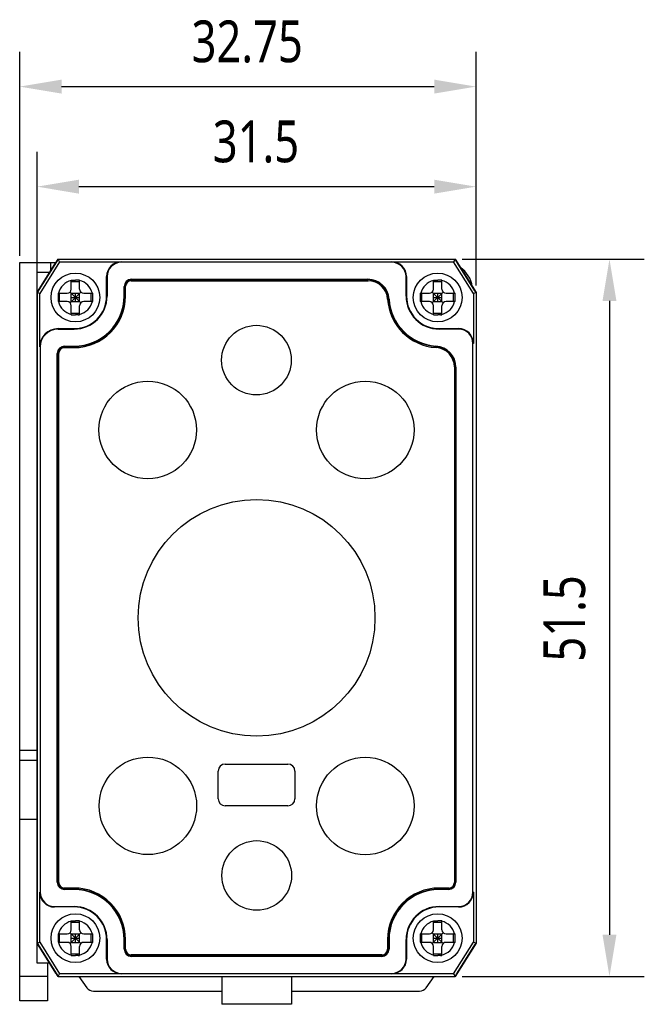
# Model space of a CAD drawing. Header units: millimetres. Extents: x 80 to 337, y 117 to 223.
# Tile 1 of 4: x 80 to 125, y 141 to 212. Entities that reach past the tile are written whole.
import ezdxf

# ---------------------------------------------------------------- set-up
doc = ezdxf.new("R2010")
doc.units = ezdxf.units.MM
doc.header["$LTSCALE"] = 23.1
doc.header["$PDMODE"] = 3
doc.header["$PDSIZE"] = 8
doc.layers.get('0').update_dxf_attribs({"linetype": 'CONTINUOUS'})
doc.layers.get('Defpoints').update_dxf_attribs({"linetype": 'CONTINUOUS'})
for name, color, linetype in [('000-ID2000X_DXF_DIMENSION', 7, 'CONTINUOUS'), ('DA-13-014413DXF_CONTINUOUS_LINE', 7, 'CONTINUOUS'), ('DE-11-107728DXF_CONTINUOUS_LINE', 7, 'CONTINUOUS'), ('DE-13-002784DXF_CONTINUOUS_LINE', 7, 'CONTINUOUS'), ('DE-13-002800DXF_CONTINUOUS_LINE', 7, 'CONTINUOUS'), ('DE-13-002801DXF_CONTINUOUS_LINE', 7, 'CONTINUOUS'), ('DE-13-002819DXF_CONTINUOUS_LINE', 7, 'CONTINUOUS'), ('DE-18-000293DXF_CONTINUOUS_LINE', 7, 'CONTINUOUS'), ('DE-18-000304DXF_CONTINUOUS_LINE', 7, 'CONTINUOUS'), ('DE-18-000305DXF_CONTINUOUS_LINE', 7, 'CONTINUOUS'), ('SC-PM2X10B_DXF_CONTINUOUS_LINE', 7, 'CONTINUOUS')]:
    doc.layers.add(name, color=color, linetype=linetype)
doc.styles.get("Standard").update_dxf_attribs({"font": 'Roboto-Regular.ttf', "width": 0.8})
doc.dimstyles.new('DIMSTYLE_1', dxfattribs={"dimtxt": 3, "dimasz": 3, "dimexe": 2.5, "dimexo": 0.5, "dimgap": 0.75, "dimtad": 1, "dimdsep": 46, "dimtxsty": 'STANDARD', "dimblk": '_FILLED', "dimblk1": '_FILLED', "dimblk2": '_FILLED', "dimcen": 0.09, "dimclrt": 3, "dimazin": 2, "dimtp": 0.3, "dimtm": 0.3, "dimtfac": 1, "dimtofl": 0, "dimtmove": 0, "dimatfit": 3, "dimldrblk": '_FILLED', "dimfxl": 1, "dimtolj": 1, "dimarcsym": 0})

# ---------------------------------------------------------------- blocks, each defined once
blk = doc.blocks.new('_FILLED')
at = {"color": 0, "linetype": 'ByBlock'}
blk.add_solid([(0, 0), (-1, 0.167), (-1, -0.167)], dxfattribs=at)
blk = doc.blocks.new('*D1')
at = {"layer": '000-ID2000X_DXF_DIMENSION', "color": 0, "lineweight": -2}
for p, q in [((80.451, 195.028), (80.451, 209.668)), ((113.201, 192.878), (113.201, 209.668)), ((83.451, 207.168), (110.201, 207.168))]:
    blk.add_line(p, q, dxfattribs=at)
at = {"layer": 'Defpoints', "color": 0}
for p in [(113.201, 207.168), (80.451, 194.528), (113.201, 192.378)]:
    blk.add_point(p, dxfattribs=at)
at = {"layer": '000-ID2000X_DXF_DIMENSION', "color": 0, "linetype": 'ByBlock', "lineweight": -2, "xscale": 3, "yscale": 3, "zscale": 3, "rotation": 180}
blk.add_blockref('_FILLED', (80.451, 207.168), dxfattribs=at)
at = {"layer": '000-ID2000X_DXF_DIMENSION', "color": 0, "linetype": 'ByBlock', "lineweight": -2, "xscale": 3, "yscale": 3, "zscale": 3}
blk.add_blockref('_FILLED', (113.201, 207.168), dxfattribs=at)
at = {"layer": '000-ID2000X_DXF_DIMENSION', "color": 3, "insert": (96.779, 211.918), "char_height": 3, "attachment_point": 2, "line_spacing_factor": 0.9}
blk.add_mtext('\\A1;32.75', dxfattribs=at)
blk = doc.blocks.new('*D2')
at = {"layer": '000-ID2000X_DXF_DIMENSION', "color": 0, "lineweight": -2}
for p, q in [((112.201, 194.778), (125.279, 194.778)), ((122.779, 191.778), (122.779, 146.278)), ((112.201, 143.278), (125.279, 143.278))]:
    blk.add_line(p, q, dxfattribs=at)
at = {"layer": 'Defpoints', "color": 0}
for p in [(111.701, 194.778), (111.701, 143.278), (122.779, 143.278)]:
    blk.add_point(p, dxfattribs=at)
at = {"layer": '000-ID2000X_DXF_DIMENSION', "color": 0, "linetype": 'ByBlock', "lineweight": -2, "xscale": 3, "yscale": 3, "zscale": 3}
for p, rotation in [((122.779, 194.778), 89.99999999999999), ((122.779, 143.278), 270)]:
    blk.add_blockref('_FILLED', p, dxfattribs=dict(at, rotation=rotation))
at = {"layer": '000-ID2000X_DXF_DIMENSION', "color": 3, "insert": (118.029, 168.984), "char_height": 3, "attachment_point": 2, "rotation": 90, "line_spacing_factor": 0.9}
blk.add_mtext('\\A1;51.5', dxfattribs=at)
blk = doc.blocks.new('*D10')
at = {"layer": '000-ID2000X_DXF_DIMENSION', "color": 0, "lineweight": -2}
for p, q in [((81.701, 192.878), (81.701, 202.484)), ((113.201, 192.878), (113.201, 202.484)), ((84.701, 199.984), (110.201, 199.984))]:
    blk.add_line(p, q, dxfattribs=at)
at = {"layer": 'Defpoints', "color": 0}
for p in [(113.201, 199.984), (81.701, 192.378), (113.201, 192.378)]:
    blk.add_point(p, dxfattribs=at)
at = {"layer": '000-ID2000X_DXF_DIMENSION', "color": 0, "linetype": 'ByBlock', "lineweight": -2, "xscale": 3, "yscale": 3, "zscale": 3, "rotation": 180}
blk.add_blockref('_FILLED', (81.701, 199.984), dxfattribs=at)
at = {"layer": '000-ID2000X_DXF_DIMENSION', "color": 0, "linetype": 'ByBlock', "lineweight": -2, "xscale": 3, "yscale": 3, "zscale": 3}
blk.add_blockref('_FILLED', (113.201, 199.984), dxfattribs=at)
at = {"layer": '000-ID2000X_DXF_DIMENSION', "color": 3, "insert": (97.407, 204.734), "char_height": 3, "attachment_point": 2, "line_spacing_factor": 0.9}
blk.add_mtext('\\A1;31.5', dxfattribs=at)

msp = doc.modelspace()

# ---------------------------------------------------------------- linework, layer by layer
at = {"layer": 'DA-13-014413DXF_CONTINUOUS_LINE', "color": 7}
for p, q in [((81.777, 192.5), (83.054, 194.543)), ((83.478, 194.778), (111.424, 194.778)), ((111.847, 194.543), (113.125, 192.5)), ((105.441, 193.308), (88.471, 193.308)), ((87.971, 192.808), (87.971, 192.128)), ((81.701, 192.235), (81.701, 145.822)), ((113.201, 192.235), (113.201, 145.822)), ((83.671, 188.508), (84.351, 188.508)), ((83.171, 150.048), (83.171, 188.008)), ((111.731, 150.048), (111.731, 187.018)), ((83.671, 149.548), (84.351, 149.548)), ((111.231, 149.548), (110.551, 149.548)), ((87.971, 145.928), (87.971, 145.248)), ((106.931, 145.248), (106.931, 145.928)), ((83.054, 143.513), (81.777, 145.557)), ((113.125, 145.557), (111.847, 143.513)), ((88.471, 144.748), (106.431, 144.748)), ((83.478, 143.278), (111.424, 143.278))]:
    msp.add_line(p, q, dxfattribs=at)
at = {"layer": 'DA-13-014413DXF_CONTINUOUS_LINE', "color": 4}
for p, q in [((88.384, 193.222), (88.471, 193.308)), ((92.591, 193.228), (92.671, 193.308)), ((96.791, 193.228), (96.871, 193.308)), ((100.991, 193.228), (101.071, 193.308)), ((105.191, 193.228), (105.271, 193.308)), ((87.971, 192.808), (88.057, 192.895)), ((107.064, 190.9), (107.124, 190.961)), ((109.094, 188.73), (109.153, 188.789)), ((83.171, 188.008), (83.257, 188.095)), ((83.584, 188.422), (83.671, 188.508)), ((111.648, 187.085), (111.724, 187.16)), ((83.171, 183.808), (83.251, 183.888)), ((111.651, 182.887), (111.731, 182.967)), ((83.171, 179.608), (83.251, 179.688)), ((111.651, 178.686), (111.731, 178.766)), ((83.171, 175.408), (83.251, 175.488)), ((111.651, 174.486), (111.731, 174.566)), ((83.171, 171.208), (83.251, 171.288)), ((111.651, 170.286), (111.731, 170.366)), ((83.171, 167.007), (83.251, 167.087)), ((111.651, 166.086), (111.731, 166.166)), ((83.171, 162.807), (83.251, 162.887)), ((111.651, 161.886), (111.731, 161.966)), ((83.171, 158.607), (83.251, 158.687)), ((111.651, 157.685), (111.731, 157.765)), ((83.171, 154.407), (83.251, 154.487)), ((111.651, 153.485), (111.731, 153.565)), ((83.171, 150.206), (83.251, 150.286)), ((86.203, 149.039), (86.26, 149.096)), ((87.916, 146.552), (87.983, 146.618)), ((90.313, 144.748), (90.393, 144.828)), ((94.513, 144.748), (94.593, 144.828)), ((98.714, 144.748), (98.794, 144.828)), ((102.914, 144.748), (102.994, 144.828))]:
    msp.add_line(p, q, dxfattribs=at)
at = {"layer": 'DA-13-014413DXF_CONTINUOUS_LINE', "color": 7}
for centre, radius, start, end in [((88.471, 192.808), 0.5, 90, 180), ((105.441, 191.808), 1.5, 3.58332, 90), ((84.351, 192.128), 3.62, 270, 360), ((110.551, 192.128), 3.62, 183.58332, 266.41668), ((83.671, 188.008), 0.5, 90, 180), ((110.231, 187.018), 1.5, 0, 86.41668), ((83.671, 150.048), 0.5, 180, 270), ((111.231, 150.048), 0.5, 270, 360), ((84.351, 145.928), 3.62, 0, 90), ((110.551, 145.928), 3.62, 90, 180), ((88.471, 145.248), 0.5, 180, 270), ((106.431, 145.248), 0.5, 270, 360)]:
    msp.add_arc(centre, radius, start, end, dxfattribs=at)
at = {"layer": 'DE-11-107728DXF_CONTINUOUS_LINE', "color": 7}
for p, q in [((80.451, 141.528), (80.451, 194.528)), ((80.451, 194.528), (83.044, 194.528)), ((80.451, 159.528), (81.701, 159.528)), ((82.451, 141.528), (80.451, 141.528))]:
    msp.add_line(p, q, dxfattribs=at)
at = {"layer": 'DE-11-107728DXF_CONTINUOUS_LINE', "color": 4}
for p, q in [((82.651, 194.528), (82.651, 193.898)), ((80.451, 158.814), (81.701, 158.814)), ((80.451, 154.571), (81.701, 154.571)), ((82.451, 143.286), (80.451, 143.286))]:
    msp.add_line(p, q, dxfattribs=at)
at = {"layer": 'DE-11-107728DXF_CONTINUOUS_LINE', "color": 3}
msp.add_line((82.451, 144.228), (82.451, 141.528), dxfattribs=at)
at = {"layer": 'DE-11-107728DXF_CONTINUOUS_LINE', "color": 7}
msp.add_arc((110.951, 192.528), 2, 8.12014, 55.89585, dxfattribs=at)
at = {"layer": 'DE-13-002784DXF_CONTINUOUS_LINE', "color": 7}
for p, q in [((84.692, 143.278), (85.269, 142.47)), ((109.628, 142.47), (110.205, 143.278)), ((85.757, 142.219), (94.951, 142.219)), ((99.951, 142.219), (109.14, 142.219))]:
    msp.add_line(p, q, dxfattribs=at)
for centre, start, end in [((85.757, 142.819), 215.53768, 270), ((109.14, 142.819), 270, 324.46232)]:
    msp.add_arc(centre, 0.6, start, end, dxfattribs=at)
at = {"layer": 'DE-13-002800DXF_CONTINUOUS_LINE', "color": 7}
for p, q in [((83.054, 194.543), (81.777, 192.5)), ((83.478, 194.778), (111.423, 194.778)), ((113.125, 192.5), (111.847, 194.543)), ((81.701, 192.235), (81.701, 145.822)), ((113.201, 192.235), (113.201, 145.822)), ((81.777, 145.557), (83.054, 143.513)), ((111.847, 143.513), (113.125, 145.557)), ((83.478, 143.278), (111.423, 143.278))]:
    msp.add_line(p, q, dxfattribs=at)
at = {"layer": 'DE-13-002801DXF_CONTINUOUS_LINE', "color": 7}
for p, q in [((83.201, 194.778), (81.701, 192.378)), ((83.201, 194.778), (111.701, 194.778)), ((113.201, 192.378), (111.701, 194.778)), ((81.701, 144.228), (81.701, 193.828)), ((82.607, 193.828), (81.701, 193.828)), ((113.201, 192.378), (113.201, 145.678)), ((81.701, 145.678), (83.201, 143.278)), ((111.701, 143.278), (113.201, 145.678)), ((82.607, 144.228), (81.701, 144.228)), ((83.201, 143.278), (111.701, 143.278)), ((94.951, 143.278), (94.951, 141.278)), ((99.951, 143.278), (99.951, 141.278)), ((99.951, 141.278), (94.951, 141.278))]:
    msp.add_line(p, q, dxfattribs=at)
at = {"layer": 'DE-13-002819DXF_CONTINUOUS_LINE', "color": 7}
for p, q in [((81.701, 192.378), (83.201, 194.778)), ((83.305, 194.59), (81.889, 192.324)), ((83.201, 194.778), (111.701, 194.778)), ((83.305, 194.59), (83.201, 194.778)), ((83.305, 194.59), (87.751, 194.59)), ((107.151, 194.556), (87.751, 194.556)), ((107.151, 194.59), (111.596, 194.59)), ((111.701, 194.778), (111.596, 194.59)), ((113.012, 192.324), (111.596, 194.59)), ((111.701, 194.778), (113.201, 192.378)), ((86.689, 192.128), (86.689, 193.528)), ((86.723, 193.528), (86.723, 192.128)), ((88.471, 193.335), (105.441, 193.335)), ((108.178, 192.128), (108.178, 193.528)), ((108.212, 193.528), (108.212, 192.128)), ((81.701, 192.378), (81.701, 145.678)), ((81.889, 192.324), (81.701, 192.378)), ((81.889, 188.478), (81.889, 192.324)), ((87.944, 192.128), (87.944, 192.808)), ((113.201, 192.378), (113.012, 192.324)), ((113.012, 192.324), (113.012, 188.728)), ((113.201, 192.378), (113.201, 145.678)), ((83.201, 189.79), (84.351, 189.79)), ((83.201, 189.756), (84.351, 189.756)), ((110.551, 189.79), (111.951, 189.79)), ((111.951, 189.756), (110.551, 189.756)), ((81.923, 188.478), (81.923, 149.328)), ((83.671, 188.535), (84.351, 188.535)), ((112.978, 149.328), (112.978, 188.728)), ((83.144, 150.048), (83.144, 188.008)), ((111.757, 187.018), (111.757, 150.048)), ((81.889, 145.732), (81.889, 149.328)), ((84.351, 149.522), (83.671, 149.522)), ((111.231, 149.522), (110.551, 149.522)), ((113.012, 149.328), (113.012, 145.732)), ((82.951, 148.301), (84.351, 148.301)), ((84.351, 148.267), (82.951, 148.267)), ((110.551, 148.301), (111.951, 148.301)), ((111.951, 148.267), (110.551, 148.267)), ((81.701, 145.678), (81.889, 145.732)), ((83.201, 143.278), (81.701, 145.678)), ((81.889, 145.732), (83.305, 143.467)), ((86.689, 144.528), (86.689, 145.928)), ((86.723, 145.928), (86.723, 144.528)), ((87.944, 145.248), (87.944, 145.928)), ((106.957, 145.928), (106.957, 145.248)), ((108.178, 144.528), (108.178, 145.928)), ((108.212, 145.928), (108.212, 144.528)), ((111.596, 143.467), (113.012, 145.732)), ((113.201, 145.678), (111.701, 143.278)), ((113.012, 145.732), (113.201, 145.678)), ((106.431, 144.722), (88.471, 144.722)), ((83.201, 143.278), (83.305, 143.467)), ((83.201, 143.278), (111.701, 143.278)), ((87.751, 143.467), (83.305, 143.467)), ((87.751, 143.501), (107.151, 143.501)), ((111.596, 143.467), (107.151, 143.467)), ((111.596, 143.467), (111.701, 143.278))]:
    msp.add_line(p, q, dxfattribs=at)
at = {"layer": 'DE-13-002819DXF_CONTINUOUS_LINE', "color": 4}
for p, q in [((87.751, 194.59), (87.751, 194.556)), ((107.151, 194.59), (107.151, 194.556)), ((86.689, 193.528), (86.723, 193.528)), ((88.471, 193.228), (88.471, 193.335)), ((88.471, 193.312), (105.441, 193.312)), ((105.441, 193.228), (105.441, 193.335)), ((108.212, 193.528), (108.178, 193.528)), ((88.051, 192.808), (87.944, 192.808)), ((87.967, 192.128), (87.967, 192.808)), ((86.723, 192.128), (86.689, 192.128)), ((87.944, 192.128), (88.051, 192.128)), ((106.858, 191.897), (106.964, 191.904)), ((108.178, 192.128), (108.212, 192.128)), ((83.201, 189.756), (83.201, 189.79)), ((84.351, 189.756), (84.351, 189.79)), ((110.551, 189.756), (110.551, 189.79)), ((111.951, 189.79), (111.951, 189.756)), ((81.923, 188.478), (81.889, 188.478)), ((83.671, 188.428), (83.671, 188.535)), ((83.671, 188.512), (84.351, 188.512)), ((84.351, 188.428), (84.351, 188.535)), ((110.319, 188.436), (110.326, 188.542)), ((113.012, 188.728), (112.978, 188.728)), ((83.144, 188.008), (83.251, 188.008)), ((83.167, 150.048), (83.167, 188.008)), ((111.651, 187.018), (111.757, 187.018)), ((111.734, 187.018), (111.734, 150.048)), ((83.251, 150.048), (83.144, 150.048)), ((111.651, 150.048), (111.757, 150.048)), ((81.889, 149.328), (81.923, 149.328)), ((83.671, 149.628), (83.671, 149.522)), ((84.351, 149.545), (83.671, 149.545)), ((84.351, 149.522), (84.351, 149.628)), ((110.551, 149.522), (110.551, 149.628)), ((111.231, 149.545), (110.551, 149.545)), ((111.231, 149.522), (111.231, 149.628)), ((113.012, 149.328), (112.978, 149.328)), ((82.951, 148.267), (82.951, 148.301)), ((84.351, 148.301), (84.351, 148.267)), ((110.551, 148.301), (110.551, 148.267)), ((111.951, 148.267), (111.951, 148.301)), ((86.723, 145.928), (86.689, 145.928)), ((87.944, 145.928), (88.051, 145.928)), ((87.967, 145.248), (87.967, 145.928)), ((106.851, 145.928), (106.957, 145.928)), ((106.934, 145.928), (106.934, 145.248)), ((108.178, 145.928), (108.212, 145.928)), ((88.051, 145.248), (87.944, 145.248)), ((106.851, 145.248), (106.957, 145.248)), ((86.689, 144.528), (86.723, 144.528)), ((88.471, 144.828), (88.471, 144.722)), ((106.431, 144.745), (88.471, 144.745)), ((106.431, 144.828), (106.431, 144.722)), ((108.212, 144.528), (108.178, 144.528)), ((87.751, 143.467), (87.751, 143.501)), ((107.151, 143.467), (107.151, 143.501))]:
    msp.add_line(p, q, dxfattribs=at)
at = {"layer": 'DE-13-002819DXF_CONTINUOUS_LINE', "color": 7}
for centre, radius, start, end in [((87.751, 193.528), 1.061, 90, 180), ((87.751, 193.528), 1.027, 90, 180), ((107.151, 193.528), 1.061, 0, 90), ((107.151, 193.528), 1.027, 0, 90), ((88.471, 192.808), 0.526, 90, 180), ((105.441, 191.808), 1.526, 3.58332, 90), ((84.351, 192.128), 3.594, 270, 360), ((84.351, 192.128), 2.373, 270, 360), ((84.351, 192.128), 2.339, 270, 360), ((110.551, 192.128), 3.594, 183.58332, 266.41668), ((110.551, 192.128), 2.373, 180, 270), ((110.551, 192.128), 2.339, 180, 270), ((83.201, 188.478), 1.311, 90, 180), ((83.201, 188.478), 1.277, 90, 180), ((111.951, 188.728), 1.061, 0, 90), ((111.951, 188.728), 1.027, 0, 90), ((83.671, 188.008), 0.526, 90, 180), ((110.231, 187.018), 1.526, 0, 86.41668), ((83.671, 150.048), 0.526, 180, 270), ((111.231, 150.048), 0.526, 270, 360), ((82.951, 149.328), 1.061, 180, 270), ((82.951, 149.328), 1.027, 180, 270), ((84.351, 145.928), 3.594, 0, 90), ((110.551, 145.928), 3.594, 90, 180), ((111.951, 149.328), 1.061, 270, 360), ((111.951, 149.328), 1.027, 270, 360), ((84.351, 145.928), 2.373, 0, 90), ((84.351, 145.928), 2.339, 0, 90), ((110.551, 145.928), 2.373, 90, 180), ((110.551, 145.928), 2.339, 90, 180), ((88.471, 145.248), 0.526, 180, 270), ((106.431, 145.248), 0.526, 270, 360), ((87.751, 144.528), 1.061, 180, 270), ((87.751, 144.528), 1.027, 180, 270), ((107.151, 144.528), 1.061, 270, 360), ((107.151, 144.528), 1.027, 270, 360)]:
    msp.add_arc(centre, radius, start, end, dxfattribs=at)
at = {"layer": 'DE-13-002819DXF_CONTINUOUS_LINE', "color": 4}
for centre, radius, start, end in [((88.471, 192.808), 0.503, 90, 180), ((105.441, 191.808), 1.503, 3.58332, 90), ((84.351, 192.128), 3.617, 270, 360), ((110.551, 192.128), 3.617, 183.58332, 266.41668), ((83.671, 188.008), 0.503, 90, 180), ((110.231, 187.018), 1.503, 0, 86.41668), ((83.671, 150.048), 0.503, 180, 270), ((111.231, 150.048), 0.503, 270, 360), ((84.351, 145.928), 3.617, 0, 90), ((110.551, 145.928), 3.617, 90, 180), ((88.471, 145.248), 0.503, 180, 270), ((106.431, 145.248), 0.503, 270, 360)]:
    msp.add_arc(centre, radius, start, end, dxfattribs=at)
at = {"layer": 'DE-18-000293DXF_CONTINUOUS_LINE', "color": 7}
for p, q in [((88.451, 193.228), (105.459, 193.228)), ((88.051, 192.128), (88.051, 192.828)), ((83.651, 188.428), (84.351, 188.428)), ((83.251, 150.028), (83.251, 188.028)), ((111.651, 187.037), (111.651, 150.028)), ((95.201, 158.528), (99.701, 158.528)), ((94.701, 156.028), (94.701, 158.028)), ((100.201, 158.028), (100.201, 156.028)), ((99.701, 155.528), (95.201, 155.528)), ((84.351, 149.628), (83.651, 149.628)), ((111.251, 149.628), (110.551, 149.628)), ((88.051, 145.228), (88.051, 145.928)), ((106.851, 145.928), (106.851, 145.228)), ((106.451, 144.828), (88.451, 144.828))]:
    msp.add_line(p, q, dxfattribs=at)
for centre, radius in [((97.441, 187.528), 2.5), ((89.641, 182.518), 3.5), ((105.251, 182.518), 3.5), ((97.451, 169.028), 8.5), ((89.651, 155.528), 3.5), ((105.251, 155.518), 3.5), ((97.461, 150.528), 2.5)]:
    msp.add_circle(centre, radius, dxfattribs=at)
for centre, radius, start, end in [((88.451, 192.828), 0.4, 90, 180), ((105.459, 191.828), 1.4, 3.37229, 90), ((84.351, 192.128), 3.7, 270, 360), ((110.551, 192.128), 3.7, 183.37229, 266.62771), ((83.651, 188.028), 0.4, 90, 180), ((110.251, 187.037), 1.4, 0, 86.62771), ((95.201, 158.028), 0.5, 90, 180), ((99.701, 158.028), 0.5, 0, 90), ((95.201, 156.028), 0.5, 180, 270), ((99.701, 156.028), 0.5, 270, 360), ((83.651, 150.028), 0.4, 180, 270), ((111.251, 150.028), 0.4, 270, 360), ((84.351, 145.928), 3.7, 0, 90), ((110.551, 145.928), 3.7, 90, 180), ((88.451, 145.228), 0.4, 180, 270), ((106.451, 145.228), 0.4, 270, 360)]:
    msp.add_arc(centre, radius, start, end, dxfattribs=at)
at = {"layer": 'DE-18-000304DXF_CONTINUOUS_LINE', "color": 7}
for p, q in [((88.451, 193.228), (105.459, 193.228)), ((88.051, 192.128), (88.051, 192.828)), ((83.651, 188.428), (84.351, 188.428)), ((83.251, 150.028), (83.251, 188.028)), ((111.651, 187.037), (111.651, 150.028)), ((84.351, 149.628), (83.651, 149.628)), ((111.251, 149.628), (110.551, 149.628)), ((88.051, 145.228), (88.051, 145.928)), ((106.851, 145.928), (106.851, 145.228)), ((106.451, 144.828), (88.451, 144.828))]:
    msp.add_line(p, q, dxfattribs=at)
for centre, radius, start, end in [((88.451, 192.828), 0.4, 90, 180), ((105.459, 191.828), 1.4, 3.37229, 90), ((84.351, 192.128), 3.7, 270, 360), ((110.551, 192.128), 3.7, 183.37229, 266.62771), ((83.651, 188.028), 0.4, 90, 180), ((110.251, 187.037), 1.4, 0, 86.62771), ((83.651, 150.028), 0.4, 180, 270), ((111.251, 150.028), 0.4, 270, 360), ((84.351, 145.928), 3.7, 0, 90), ((110.551, 145.928), 3.7, 90, 180), ((88.451, 145.228), 0.4, 180, 270), ((106.451, 145.228), 0.4, 270, 360)]:
    msp.add_arc(centre, radius, start, end, dxfattribs=at)
at = {"layer": 'DE-18-000305DXF_CONTINUOUS_LINE', "color": 7}
for p, q in [((88.451, 193.228), (105.459, 193.228)), ((88.051, 192.128), (88.051, 192.828)), ((83.651, 188.428), (84.351, 188.428)), ((83.251, 150.028), (83.251, 188.028)), ((111.651, 187.037), (111.651, 150.028)), ((95.201, 158.528), (99.701, 158.528)), ((94.701, 156.028), (94.701, 158.028)), ((100.201, 158.028), (100.201, 156.028)), ((99.701, 155.528), (95.201, 155.528)), ((84.351, 149.628), (83.651, 149.628)), ((111.251, 149.628), (110.551, 149.628)), ((88.051, 145.228), (88.051, 145.928)), ((106.851, 145.928), (106.851, 145.228)), ((106.451, 144.828), (88.451, 144.828))]:
    msp.add_line(p, q, dxfattribs=at)
for centre, radius in [((97.441, 187.528), 2.5), ((89.641, 182.518), 3.5), ((105.251, 182.518), 3.5), ((97.451, 169.028), 8.5), ((89.651, 155.528), 3.5), ((105.251, 155.518), 3.5), ((97.461, 150.528), 2.5)]:
    msp.add_circle(centre, radius, dxfattribs=at)
for centre, radius, start, end in [((88.451, 192.828), 0.4, 90, 180), ((105.459, 191.828), 1.4, 3.37229, 90), ((84.351, 192.128), 3.7, 270, 360), ((110.551, 192.128), 3.7, 183.37229, 266.62771), ((83.651, 188.028), 0.4, 90, 180), ((110.251, 187.037), 1.4, 0, 86.62771), ((95.201, 158.028), 0.5, 90, 180), ((99.701, 158.028), 0.5, 0, 90), ((95.201, 156.028), 0.5, 180, 270), ((99.701, 156.028), 0.5, 270, 360), ((83.651, 150.028), 0.4, 180, 270), ((111.251, 150.028), 0.4, 270, 360), ((84.351, 145.928), 3.7, 0, 90), ((110.551, 145.928), 3.7, 90, 180), ((88.451, 145.228), 0.4, 180, 270), ((106.451, 145.228), 0.4, 270, 360)]:
    msp.add_arc(centre, radius, start, end, dxfattribs=at)
at = {"layer": 'SC-PM2X10B_DXF_CONTINUOUS_LINE', "color": 7}
for p, q in [((84.151, 192.628), (84.151, 193.278)), ((84.151, 193.278), (84.201, 193.278)), ((84.151, 193.165), (84.751, 193.165)), ((84.201, 193.278), (84.451, 193.278)), ((84.751, 192.628), (84.751, 193.278)), ((110.151, 192.628), (110.151, 193.278)), ((110.151, 193.278), (110.201, 193.278)), ((110.151, 193.165), (110.751, 193.165)), ((110.201, 193.278), (110.451, 193.278)), ((110.751, 192.628), (110.751, 193.278)), ((83.201, 192.328), (83.851, 192.328)), ((83.201, 192.328), (83.201, 192.262)), ((83.314, 191.728), (83.314, 192.328)), ((84.063, 191.641), (84.838, 192.416)), ((84.838, 191.641), (84.063, 192.416)), ((84.151, 191.728), (84.151, 192.328)), ((84.151, 192.328), (84.751, 192.328)), ((84.451, 191.728), (84.451, 192.328)), ((84.751, 191.728), (84.751, 192.328)), ((85.051, 192.328), (85.7, 192.328)), ((85.587, 191.728), (85.587, 192.328)), ((109.201, 192.328), (109.851, 192.328)), ((109.201, 192.328), (109.201, 192.262)), ((109.314, 191.728), (109.314, 192.328)), ((110.063, 191.641), (110.838, 192.416)), ((110.838, 191.641), (110.063, 192.416)), ((110.151, 192.328), (110.751, 192.328)), ((110.151, 191.728), (110.151, 192.328)), ((110.451, 191.728), (110.451, 192.328)), ((110.751, 191.728), (110.751, 192.328)), ((111.051, 192.328), (111.7, 192.328)), ((111.587, 191.728), (111.587, 192.328)), ((83.851, 191.728), (83.201, 191.728)), ((84.151, 192.028), (84.751, 192.028)), ((84.151, 191.728), (84.751, 191.728)), ((85.7, 191.728), (85.051, 191.728)), ((85.7, 191.728), (85.701, 191.795)), ((109.851, 191.728), (109.201, 191.728)), ((110.151, 192.028), (110.751, 192.028)), ((110.151, 191.728), (110.751, 191.728)), ((111.7, 191.728), (111.051, 191.728)), ((111.7, 191.728), (111.701, 191.795)), ((84.151, 190.779), (84.151, 191.428)), ((84.151, 190.892), (84.751, 190.892)), ((84.751, 190.779), (84.751, 191.428)), ((110.151, 190.779), (110.151, 191.428)), ((110.151, 190.892), (110.751, 190.892)), ((110.751, 190.779), (110.751, 191.428)), ((84.651, 190.778), (84.451, 190.778)), ((110.651, 190.778), (110.451, 190.778)), ((84.151, 146.628), (84.151, 147.278)), ((84.151, 147.278), (84.201, 147.278)), ((84.151, 147.165), (84.751, 147.165)), ((84.201, 147.278), (84.451, 147.278)), ((84.751, 146.628), (84.751, 147.278)), ((110.151, 146.628), (110.151, 147.278)), ((110.151, 147.278), (110.201, 147.278)), ((110.151, 147.165), (110.751, 147.165)), ((110.201, 147.278), (110.451, 147.278)), ((110.751, 146.628), (110.751, 147.278)), ((84.063, 145.641), (84.838, 146.416)), ((84.838, 145.641), (84.063, 146.416)), ((110.063, 145.641), (110.838, 146.416)), ((110.838, 145.641), (110.063, 146.416)), ((83.201, 146.328), (83.851, 146.328)), ((83.201, 146.328), (83.201, 146.262)), ((83.851, 145.728), (83.201, 145.728)), ((83.314, 145.728), (83.314, 146.328)), ((84.151, 146.328), (84.751, 146.328)), ((84.151, 145.728), (84.151, 146.328)), ((84.151, 146.028), (84.751, 146.028)), ((84.151, 145.728), (84.751, 145.728)), ((84.451, 145.728), (84.451, 146.328)), ((84.751, 145.728), (84.751, 146.328)), ((85.051, 146.328), (85.7, 146.328)), ((85.7, 145.728), (85.051, 145.728)), ((85.587, 145.728), (85.587, 146.328)), ((85.7, 145.728), (85.701, 145.795)), ((109.201, 146.328), (109.851, 146.328)), ((109.201, 146.328), (109.201, 146.262)), ((109.851, 145.728), (109.201, 145.728)), ((109.314, 145.728), (109.314, 146.328)), ((110.151, 146.328), (110.751, 146.328)), ((110.151, 145.728), (110.151, 146.328)), ((110.151, 146.028), (110.751, 146.028)), ((110.151, 145.728), (110.751, 145.728)), ((110.451, 145.728), (110.451, 146.328)), ((110.751, 145.728), (110.751, 146.328)), ((111.051, 146.328), (111.7, 146.328)), ((111.7, 145.728), (111.051, 145.728)), ((111.587, 145.728), (111.587, 146.328)), ((111.7, 145.728), (111.701, 145.795)), ((84.151, 144.779), (84.151, 145.428)), ((84.751, 144.779), (84.751, 145.428)), ((110.151, 144.779), (110.151, 145.428)), ((110.751, 144.779), (110.751, 145.428)), ((84.151, 144.892), (84.751, 144.892)), ((84.651, 144.778), (84.451, 144.778)), ((110.151, 144.892), (110.751, 144.892)), ((110.651, 144.778), (110.451, 144.778))]:
    msp.add_line(p, q, dxfattribs=at)
for centre in [(84.451, 192.028), (110.451, 192.028), (84.451, 146.028), (110.451, 146.028)]:
    msp.add_circle(centre, 1.75, dxfattribs=at)
at = {"layer": 'SC-PM2X10B_DXF_CONTINUOUS_LINE', "color": 4}
for centre, start, end in [((84.451, 192.028), 103.88654, 166.11346), ((84.451, 192.028), 13.88654, 76.11346), ((110.451, 192.028), 103.88654, 166.11346), ((110.451, 192.028), 13.88654, 76.11346), ((84.451, 192.028), 193.88654, 256.11346), ((84.451, 192.028), 283.88654, 346.11346), ((110.451, 192.028), 193.88654, 256.11346), ((110.451, 192.028), 283.88654, 346.11346), ((84.451, 146.028), 103.88654, 166.11346), ((84.451, 146.028), 13.88654, 76.11346), ((110.451, 146.028), 103.88654, 166.11346), ((110.451, 146.028), 13.88654, 76.11346), ((84.451, 146.028), 193.88654, 256.11346), ((84.451, 146.028), 283.88654, 346.11346), ((110.451, 146.028), 193.88654, 256.11346), ((110.451, 146.028), 283.88654, 346.11346)]:
    msp.add_arc(centre, 1.25, start, end, dxfattribs=at)
at = {"layer": 'SC-PM2X10B_DXF_CONTINUOUS_LINE', "color": 7}
for centre, radius, start, end in [((84.524, 88.987), 104.291, 89.87562, 90.04043), ((110.524, 88.987), 104.291, 89.87562, 90.04043), ((83.851, 192.628), 0.3, 270, 360), ((85.051, 192.628), 0.3, 180, 270), ((-38.921, 192.029), 124.621, 359.89246, 0.13759), ((109.851, 192.628), 0.3, 270, 360), ((111.051, 192.628), 0.3, 180, 270), ((-12.921, 192.029), 124.621, 359.89246, 0.13759), ((207.822, 192.028), 124.621, 179.89246, 180.13759), ((83.851, 191.428), 0.3, 0, 90), ((85.051, 191.428), 0.3, 90, 180), ((233.822, 192.028), 124.621, 179.89246, 180.13759), ((109.851, 191.428), 0.3, 0, 90), ((111.051, 191.428), 0.3, 90, 180), ((84.377, 295.069), 104.291, 269.87562, 270.04043), ((84.613, 240.564), 49.786, 270.04338, 270.15828), ((110.377, 295.069), 104.291, 269.87562, 270.04043), ((110.613, 240.564), 49.786, 270.04338, 270.15828), ((84.524, 42.987), 104.291, 89.87562, 90.04043), ((110.524, 42.987), 104.291, 89.87562, 90.04043), ((83.851, 146.628), 0.3, 270, 360), ((85.051, 146.628), 0.3, 180, 270), ((109.851, 146.628), 0.3, 270, 360), ((111.051, 146.628), 0.3, 180, 270), ((207.822, 146.028), 124.621, 179.89246, 180.13759), ((83.851, 145.428), 0.3, 0, 90), ((85.051, 145.428), 0.3, 90, 180), ((-38.921, 146.029), 124.621, 359.89246, 0.13759), ((233.822, 146.028), 124.621, 179.89246, 180.13759), ((109.851, 145.428), 0.3, 0, 90), ((111.051, 145.428), 0.3, 90, 180), ((-12.921, 146.029), 124.621, 359.89246, 0.13759), ((84.377, 249.069), 104.291, 269.87562, 270.04043), ((84.613, 194.564), 49.786, 270.04338, 270.15828), ((110.377, 249.069), 104.291, 269.87562, 270.04043), ((110.613, 194.564), 49.786, 270.04338, 270.15828)]:
    msp.add_arc(centre, radius, start, end, dxfattribs=at)

# ---------------------------------------------------------------- dimensions: what is measured, and where the dimension line sits
at = {"layer": '000-ID2000X_DXF_DIMENSION', "color": 4}
for base, p1, picture, middle in [((113.201, 207.168), (80.451, 194.528), '*D1', (96.779, 207.168)), ((113.201, 199.984), (81.701, 192.378), '*D10', (97.407, 199.984))]:
    dim = msp.add_linear_dim(base=base, p1=p1, p2=(113.201, 192.378), dimstyle='DIMSTYLE_1', dxfattribs=at)
    dim.commit()
    dim.dimension.update_dxf_attribs({"geometry": picture, "text_midpoint": middle, "dimtype": 160})
dim = msp.add_linear_dim(base=(122.779, 143.278), p1=(111.701, 194.778), p2=(111.701, 143.278), angle=270, dimstyle='DIMSTYLE_1', dxfattribs=at)
dim.commit()
dim.dimension.update_dxf_attribs({"geometry": '*D2', "text_midpoint": (122.779, 168.984), "dimtype": 160})

doc.saveas('drawing.dxf')
